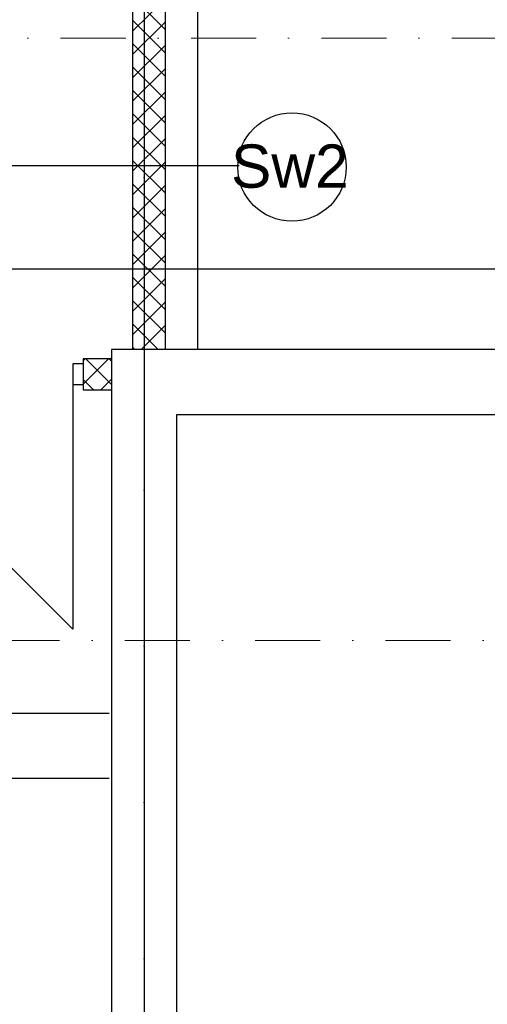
# Model space of a CAD drawing. Header units: millimetres. Extents: x -7023 to 53801, y 9849 to 33561.
# Tile 65 of 256: x 8139 to 8318, y 21403 to 21781. Entities that reach past the tile are written whole.
import ezdxf

# ---------------------------------------------------------------- set-up
doc = ezdxf.new("R2010")
doc.units = ezdxf.units.MM
doc.linetypes.add('DASHDOT', pattern=[1, 0.5, -0.25, 0, -0.25])
doc.linetypes.add('DASHDOTX2', pattern=[2, 1, -0.5, 0, -0.5])
doc.layers.add('.IE_podklad', color=252, linetype='Continuous')
doc.layers.add('PROJEKT osie', color=251, linetype='DASHDOTX2', lineweight=9)
doc.styles.add('Opisowy', font='arial.ttf')

# ---------------------------------------------------------------- blocks, each defined once
blk = doc.blocks.new('OSIE DOMKU')
at = {"layer": 'PROJEKT osie', "ltscale": 30}
blk.add_line((-31062.61, 6226.35), (-31062.61, 4137.08), dxfattribs=at)
at = {"layer": 'PROJEKT osie', "ltscale": 25}
blk.add_line((-33194.97, 5184.65), (-29895.99, 5184.65), dxfattribs=at)

msp = doc.modelspace()

# ---------------------------------------------------------------- linework, layer by layer
at = {"layer": '.IE_podklad', "ltscale": 30}
msp.add_line((8186.46, 22727.1), (8186.46, 20637.84), dxfattribs=at)
at = {"layer": '.IE_podklad'}
for p, q in [((8181.99, 21894.34), (8181.99, 21654.34)), ((8194.49, 21894.34), (8194.49, 21654.34)), ((8194.49, 21777.49), (8181.99, 21789.98)), ((8181.99, 21776.78), (8194.49, 21789.28)), ((8194.49, 21768.51), (8181.99, 21781)), ((8181.99, 21767.8), (8194.49, 21780.3)), ((8194.49, 21759.53), (8181.99, 21772.02)), ((8181.99, 21758.82), (8194.49, 21771.32)), ((8194.49, 21750.55), (8181.99, 21763.04)), ((8181.99, 21749.84), (8194.49, 21762.34)), ((8194.49, 21741.57), (8181.99, 21754.06)), ((8181.99, 21740.86), (8194.49, 21753.36)), ((8194.49, 21732.59), (8181.99, 21745.08)), ((8181.99, 21731.88), (8194.49, 21744.38)), ((8194.49, 21723.6), (8181.99, 21736.1)), ((8181.99, 21722.9), (8194.49, 21735.4)), ((8194.49, 21714.62), (8181.99, 21727.12)), ((8181.99, 21713.92), (8194.49, 21726.42)), ((8222.99, 21725.03), (8113.99, 21725.03)), ((8194.49, 21705.64), (8181.99, 21718.14)), ((8181.99, 21704.94), (8194.49, 21717.44)), ((8194.49, 21696.66), (8181.99, 21709.16)), ((8181.99, 21695.96), (8194.49, 21708.46)), ((8194.49, 21687.68), (8181.99, 21700.18)), ((8181.99, 21686.98), (8194.49, 21699.48)), ((8194.49, 21678.7), (8181.99, 21691.2)), ((8181.99, 21678), (8194.49, 21690.5)), ((8194.49, 21669.72), (8181.99, 21682.22)), ((8181.99, 21669.02), (8194.49, 21681.52)), ((8194.49, 21660.74), (8181.99, 21673.24)), ((8181.99, 21660.04), (8194.49, 21672.54)), ((8191.91, 21654.34), (8181.99, 21664.26)), ((8185.27, 21654.34), (8194.49, 21663.56)), ((8182.93, 21654.34), (8181.99, 21655.28)), ((8194.25, 21654.34), (8194.49, 21654.57)), ((8163, 21650.02), (8163.82, 21650.84)), ((8163, 21641.04), (8172.8, 21650.84)), ((8173.96, 21650.84), (8163, 21650.84)), ((8163, 21650.84), (8163, 21638.84)), ((8173.96, 21640.89), (8164.01, 21650.84)), ((8173.96, 21649.87), (8172.99, 21650.84)), ((8535.02, 21654.34), (8173.96, 21654.34)), ((8173.96, 21654.34), (8173.96, 21321.62)), ((8163, 21648.84), (8159, 21648.84)), ((8159, 21648.84), (8159, 21640.84)), ((8163, 21648.84), (8163, 21640.84)), ((8065, 21640.84), (8159, 21546.84)), ((8163, 21640.84), (8159, 21640.84)), ((8159, 21640.84), (8159, 21546.84)), ((8167.03, 21638.84), (8163, 21642.87)), ((8169.78, 21638.84), (8173.96, 21643.02)), ((8163, 21638.84), (8173.96, 21638.84)), ((8198.96, 21321.62), (8198.96, 21629.34)), ((8198.96, 21629.34), (8510.02, 21629.34))]:
    msp.add_line(p, q, dxfattribs=at)
at = {"layer": '.IE_podklad', "ltscale": 0.5}
for p, q in [((8206.99, 21894.34), (8206.99, 21654.34)), ((8173, 21514.33), (7830.99, 21514.34)), ((8173, 21489.33), (7831, 21489.34))]:
    msp.add_line(p, q, dxfattribs=at)
at = {"layer": '.IE_podklad', "linetype": 'DASHDOT', "lineweight": 13, "ltscale": 50}
msp.add_line((6050.17, 21774.08), (8608.47, 21774.08), dxfattribs=at)
at = {"layer": '.IE_podklad', "ltscale": 25}
msp.add_line((6054.1, 21685.41), (9353.09, 21685.41), dxfattribs=at)
at = {"layer": '.IE_podklad', "linetype": 'DASHDOT', "lineweight": 13, "ltscale": 50}
msp.add_lwpolyline([(9105.79, 21542.41), (6642.99, 21542.41)], dxfattribs=at)
at = {"layer": '.IE_podklad'}
msp.add_circle((8243.27, 21724.56), 20.85, dxfattribs=at)

# ---------------------------------------------------------------- block references
msp.add_blockref('OSIE DOMKU', (39249.07, 16500.76), dxfattribs=at)

# ---------------------------------------------------------------- texts
at = {"layer": '.IE_podklad', "linetype": 'Continuous', "style": 'Opisowy'}
msp.add_text('Sw2', height=16.64, dxfattribs=at).set_placement((8219.85, 21716.6))

doc.saveas('drawing.dxf')
